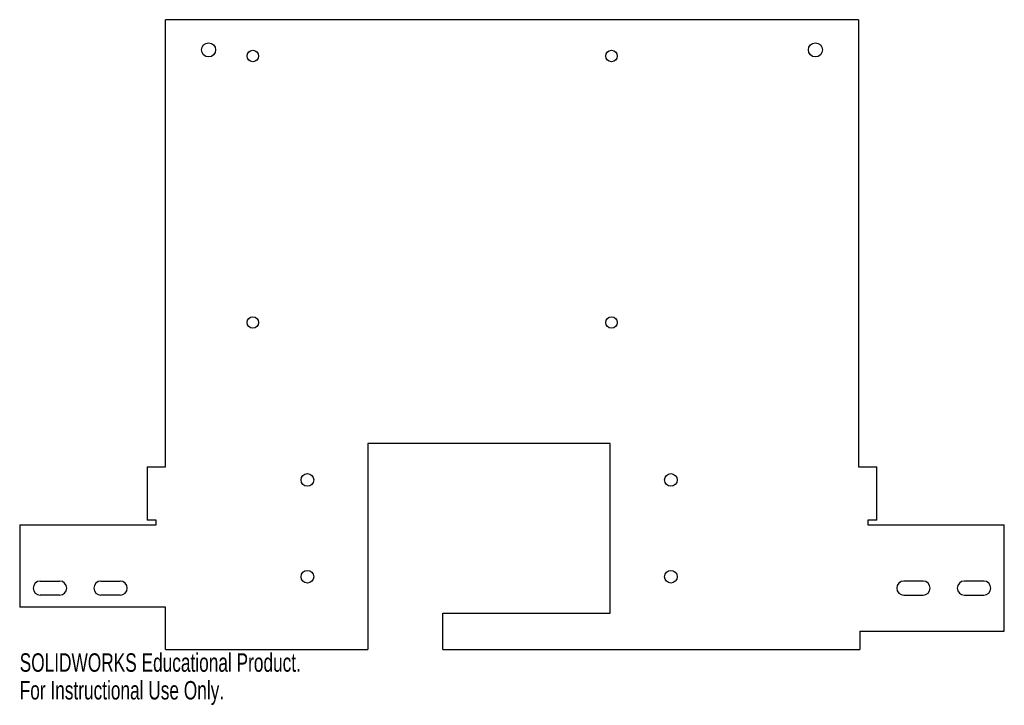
# Model space of a CAD drawing. Header units: inches. Extents: x -5.1 to 5.1, y -3.8 to 3.2.
import ezdxf

# ---------------------------------------------------------------- set-up
doc = ezdxf.new("R2010")
doc.units = ezdxf.units.IN
doc.header["$MEASUREMENT"] = 0
doc.styles.add('SLDTEXTSTYLE0', font='TXT', dxfattribs={"width": 0.7})

msp = doc.modelspace()

# ---------------------------------------------------------------- linework, layer by layer
at = {"color": 7, "linetype": 'Continuous', "lineweight": 25}
for p, q in [((-3.576, -1.365), (-3.576, 3.25)), ((3.576, 3.25), (-3.576, 3.25)), ((3.576, 3.25), (3.576, -1.365)), ((1.014, -1.125), (-1.486, -1.125)), ((-1.486, -1.125), (-1.486, -3.25)), ((1.014, -2.875), (1.014, -1.125)), ((-3.764, -1.365), (-3.764, -1.915)), ((-3.764, -1.365), (-3.576, -1.365)), ((3.576, -1.365), (3.764, -1.365)), ((3.764, -1.915), (3.764, -1.365)), ((-3.67, -1.915), (-3.764, -1.915)), ((-3.67, -1.965), (-3.67, -1.915)), ((3.764, -1.915), (3.67, -1.915)), ((3.67, -1.915), (3.67, -1.965)), ((-5.079, -1.965), (-5.079, -2.812)), ((-5.079, -1.965), (-3.67, -1.965)), ((3.67, -1.965), (5.079, -1.965)), ((5.079, -3.062), (5.079, -1.965)), ((-4.867, -2.544), (-4.667, -2.544)), ((-4.242, -2.544), (-4.042, -2.544)), ((4.242, -2.544), (4.042, -2.544)), ((4.867, -2.544), (4.667, -2.544)), ((-4.667, -2.689), (-4.867, -2.689)), ((-4.042, -2.689), (-4.242, -2.689)), ((4.042, -2.689), (4.242, -2.689)), ((4.667, -2.689), (4.867, -2.689)), ((-3.576, -2.812), (-5.079, -2.812)), ((-3.576, -3.25), (-3.576, -2.812)), ((-0.712, -3.25), (-0.712, -2.875)), ((-0.712, -2.875), (1.014, -2.875)), ((3.59, -3.062), (5.079, -3.062)), ((3.59, -3.062), (3.59, -3.25)), ((-3.576, -3.25), (-1.486, -3.25)), ((-0.712, -3.25), (3.59, -3.25))]:
    msp.add_line(p, q, dxfattribs=at)
for centre, radius in [((-3.13, 2.938), 0.0725), ((3.13, 2.938), 0.0725), ((-2.674, 2.875), 0.0591), ((1.026, 2.875), 0.0591), ((-2.674, 0.125), 0.0591), ((1.026, 0.125), 0.0591), ((-2.111, -1.5), 0.065), ((1.639, -1.5), 0.065), ((-2.111, -2.5), 0.065), ((1.639, -2.5), 0.065)]:
    msp.add_circle(centre, radius, dxfattribs=at)
for centre, start, end in [((-4.867, -2.617), 90, 270), ((-4.667, -2.617), 270, 90), ((-4.242, -2.617), 90, 270), ((-4.042, -2.617), 270, 90), ((4.042, -2.617), 90, 270), ((4.242, -2.617), 270, 90), ((4.667, -2.617), 90, 270), ((4.867, -2.617), 270, 90)]:
    msp.add_arc(centre, 0.0725, start, end, dxfattribs=at)

# ---------------------------------------------------------------- texts
at = {"color": 7, "linetype": 'Continuous', "char_height": 0.1903, "attachment_point": 1, "style": 'SLDTEXTSTYLE0'}
for s, insert in [('SOLIDWORKS Educational Product.', (-5.079, -3.29)), ('For Instructional Use Only.', (-5.079, -3.576))]:
    msp.add_mtext(s, dxfattribs=dict(at, insert=insert))

doc.saveas('drawing.dxf')
